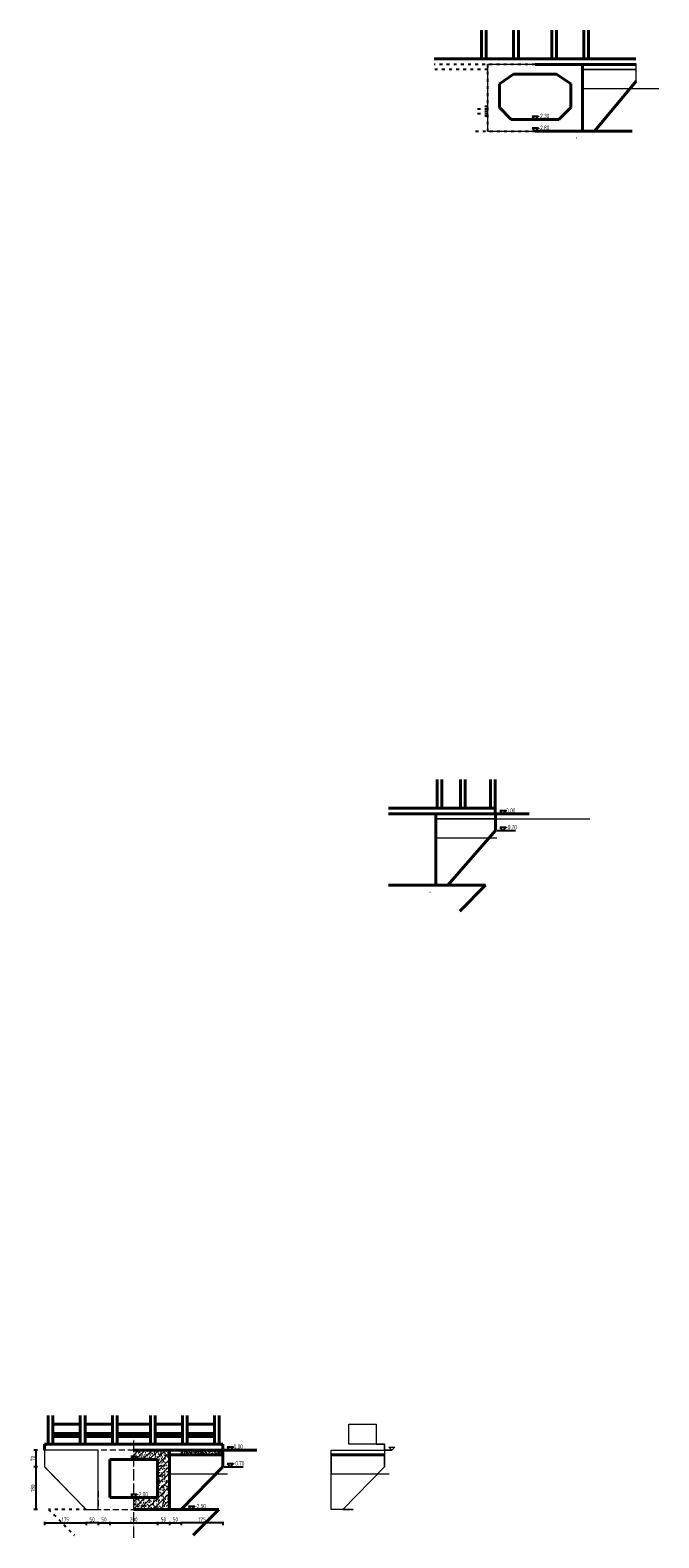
# Model space of a CAD drawing. Header units: inches. Extents: x 97745 to 142261, y 62673 to 100665.
# Tile 112 of 148: x 124736 to 127381, y 88344 to 94683. Entities that reach past the tile are written whole.
import ezdxf
from ezdxf.enums import TextEntityAlignment as Align

# ---------------------------------------------------------------- set-up
doc = ezdxf.new("R2010")
doc.units = ezdxf.units.IN
doc.header["$MEASUREMENT"] = 0
for name, pattern in [('ACAD_ISO03W100', [30, 12, -18]), ('ACAD_ISO04W100', [30, 24, -3, 0, -3]), ('DASHED', [0.75, 0.5, -0.25]), ('DASHED2', [0.375, 0.25, -0.125])]:
    doc.linetypes.add(name, pattern=pattern)
doc.layers.get('0').update_dxf_attribs({"lineweight": 15})
for name, color, linetype, lineweight in [('00、2粗实线', 1, 'Continuous', 40), ('00、4细实线', 4, 'Continuous', 18), ('00、5虚线', 2, 'DASHED', 18), ('BM1', 7, 'Continuous', 15), ('中心线', 3, 'ACAD_ISO04W100', 18), ('栏杆', 5, 'Continuous', 40), ('虚线', 2, 'ACAD_ISO03W100', 25), ('虚线1', 5, 'DASHED2', 20), ('轮廓线', 1, 'Continuous', 40)]:
    doc.layers.add(name, color=color, linetype=linetype, lineweight=lineweight)
doc.layers.add('dim', color=4, linetype='Continuous')
doc.layers.add('断面标高标注', color=3, linetype='Continuous')
doc.styles.add('03、he-e', font='hztxt_e.shx', dxfattribs={"width": 0.65, "bigfont": 'hztxt.shx'})
doc.styles.add('HZTXT', font='tssdeng.shx', dxfattribs={"width": 0.75, "bigfont": 'hztxt.shx'})
doc.dimstyles.new('3', dxfattribs={"dimtxt": 25, "dimasz": 12, "dimexe": 10, "dimexo": 30, "dimgap": 5, "dimtad": 1, "dimdec": 0, "dimzin": 0, "dimdsep": 46, "dimtxsty": 'HZTXT', "dimblk": 'ARCHTICK', "dimcen": 0, "dimclrt": 7, "dimazin": 2, "dimtfac": 1, "dimtdec": 0, "dimtix": 1, "dimtmove": 2, "dimatfit": 3, "dimfxl": 250, "dimtolj": 1, "dimtzin": 0, "dimarcsym": 0})

# ---------------------------------------------------------------- blocks, each defined once
blk = doc.blocks.new('_ArchTick')
at = {"color": 0, "linetype": 'ByBlock', "const_width": 0.15}
blk.add_lwpolyline([(-0.5, -0.5), (0.5, 0.5)], dxfattribs=at)
blk = doc.blocks.new('*D2001')
at = {"color": 0, "lineweight": -2}
for p, q in [((124796.6, 88411.4), (124796.6, 88397)), ((124796.6, 88407), (124971.4, 88407)), ((124971.4, 88411.4), (124971.4, 88397))]:
    blk.add_line(p, q, dxfattribs=at)
at = {"color": 0, "lineweight": -2, "xscale": 5, "yscale": 5, "zscale": 5, "rotation": 180}
blk.add_blockref('_ArchTick', (124796.6, 88407), dxfattribs=at)
at = {"color": 0, "lineweight": -2, "xscale": 5, "yscale": 5, "zscale": 5}
blk.add_blockref('_ArchTick', (124971.4, 88407), dxfattribs=at)
at = {"color": 7, "insert": (124884, 88421), "char_height": 18, "attachment_point": 5, "style": 'HZTXT'}
blk.add_mtext('\\A1;175', dxfattribs=at)
blk = doc.blocks.new('*D2002')
at = {"color": 0, "lineweight": -2}
for p, q in [((125021.5, 88411.4), (125021.5, 88397)), ((125021.5, 88407), (125071.6, 88407)), ((125071.6, 88411.4), (125071.6, 88397))]:
    blk.add_line(p, q, dxfattribs=at)
at = {"color": 0, "lineweight": -2, "xscale": 5, "yscale": 5, "zscale": 5, "rotation": 180}
blk.add_blockref('_ArchTick', (125021.5, 88407), dxfattribs=at)
at = {"color": 0, "lineweight": -2, "xscale": 5, "yscale": 5, "zscale": 5}
blk.add_blockref('_ArchTick', (125071.6, 88407), dxfattribs=at)
at = {"color": 7, "insert": (125046.5, 88421), "char_height": 18, "attachment_point": 5, "style": 'HZTXT'}
blk.add_mtext('\\A1;50', dxfattribs=at)
blk = doc.blocks.new('*D2003')
at = {"color": 0, "lineweight": -2}
for p, q in [((125071.6, 88411.4), (125071.6, 88397)), ((125071.6, 88407), (125271.6, 88407)), ((125271.6, 88411.4), (125271.6, 88397))]:
    blk.add_line(p, q, dxfattribs=at)
at = {"color": 0, "lineweight": -2, "xscale": 5, "yscale": 5, "zscale": 5, "rotation": 180}
blk.add_blockref('_ArchTick', (125071.6, 88407), dxfattribs=at)
at = {"color": 0, "lineweight": -2, "xscale": 5, "yscale": 5, "zscale": 5}
blk.add_blockref('_ArchTick', (125271.6, 88407), dxfattribs=at)
at = {"color": 7, "insert": (125171.6, 88421), "char_height": 18, "attachment_point": 5, "style": 'HZTXT'}
blk.add_mtext('\\A1;200', dxfattribs=at)
blk = doc.blocks.new('*D2004')
at = {"color": 0, "lineweight": -2}
for p, q in [((125271.6, 88411.4), (125271.6, 88397)), ((125271.6, 88407), (125321.7, 88407)), ((125321.7, 88411.4), (125321.7, 88397))]:
    blk.add_line(p, q, dxfattribs=at)
at = {"color": 0, "lineweight": -2, "xscale": 5, "yscale": 5, "zscale": 5, "rotation": 180}
blk.add_blockref('_ArchTick', (125271.6, 88407), dxfattribs=at)
at = {"color": 0, "lineweight": -2, "xscale": 5, "yscale": 5, "zscale": 5}
blk.add_blockref('_ArchTick', (125321.7, 88407), dxfattribs=at)
at = {"color": 7, "insert": (125296.6, 88421), "char_height": 18, "attachment_point": 5, "style": 'HZTXT'}
blk.add_mtext('\\A1;50', dxfattribs=at)
blk = doc.blocks.new('*D2005')
at = {"color": 0, "lineweight": -2}
for p, q in [((124766.6, 88643), (124751.5, 88643)), ((124761.5, 88463), (124761.5, 88643)), ((124766.6, 88463), (124751.5, 88463))]:
    blk.add_line(p, q, dxfattribs=at)
at = {"color": 0, "lineweight": -2, "xscale": 5, "yscale": 5, "zscale": 5}
for p, rotation in [((124761.5, 88643), 90), ((124761.5, 88463), 270)]:
    blk.add_blockref('_ArchTick', p, dxfattribs=dict(at, rotation=rotation))
at = {"color": 7, "insert": (124747.5, 88553), "char_height": 18, "attachment_point": 5, "rotation": 90, "style": 'HZTXT'}
blk.add_mtext('\\A1;180', dxfattribs=at)
blk = doc.blocks.new('*D2006')
at = {"color": 0, "lineweight": -2}
for p, q in [((124766.6, 88713), (124751.5, 88713)), ((124761.5, 88643), (124761.5, 88713)), ((124766.6, 88643), (124751.5, 88643))]:
    blk.add_line(p, q, dxfattribs=at)
at = {"color": 0, "lineweight": -2, "xscale": 5, "yscale": 5, "zscale": 5}
for p, rotation in [((124761.5, 88713), 90), ((124761.5, 88643), 270)]:
    blk.add_blockref('_ArchTick', p, dxfattribs=dict(at, rotation=rotation))
at = {"color": 7, "insert": (124747.5, 88678), "char_height": 18, "attachment_point": 5, "rotation": 90, "style": 'HZTXT'}
blk.add_mtext('\\A1;70', dxfattribs=at)
blk = doc.blocks.new('*D2007')
at = {"color": 0, "lineweight": -2}
for p, q in [((124971.4, 88411.4), (124971.4, 88397)), ((125021.5, 88407), (124971.4, 88407)), ((125021.5, 88411.4), (125021.5, 88397))]:
    blk.add_line(p, q, dxfattribs=at)
at = {"color": 0, "lineweight": -2, "xscale": 5, "yscale": 5, "zscale": 5, "rotation": 180}
blk.add_blockref('_ArchTick', (124971.4, 88407), dxfattribs=at)
at = {"color": 0, "lineweight": -2, "xscale": 5, "yscale": 5, "zscale": 5}
blk.add_blockref('_ArchTick', (125021.5, 88407), dxfattribs=at)
at = {"color": 7, "insert": (124996.4, 88421), "char_height": 18, "attachment_point": 5, "style": 'HZTXT'}
blk.add_mtext('\\A1;50', dxfattribs=at)
blk = doc.blocks.new('*D2008')
at = {"color": 0, "lineweight": -2}
for p, q in [((125371.8, 88411.4), (125371.8, 88397)), ((125546.6, 88407), (125371.8, 88407)), ((125546.6, 88411.4), (125546.6, 88397))]:
    blk.add_line(p, q, dxfattribs=at)
at = {"color": 0, "lineweight": -2, "xscale": 5, "yscale": 5, "zscale": 5, "rotation": 180}
blk.add_blockref('_ArchTick', (125371.8, 88407), dxfattribs=at)
at = {"color": 0, "lineweight": -2, "xscale": 5, "yscale": 5, "zscale": 5}
blk.add_blockref('_ArchTick', (125546.6, 88407), dxfattribs=at)
at = {"color": 7, "insert": (125459.2, 88421), "char_height": 18, "attachment_point": 5, "style": 'HZTXT'}
blk.add_mtext('\\A1;175', dxfattribs=at)
blk = doc.blocks.new('*D2009')
at = {"color": 0, "lineweight": -2}
for p, q in [((125321.7, 88411.4), (125321.7, 88397)), ((125321.7, 88407), (125371.8, 88407)), ((125371.8, 88411.4), (125371.8, 88397))]:
    blk.add_line(p, q, dxfattribs=at)
at = {"color": 0, "lineweight": -2, "xscale": 5, "yscale": 5, "zscale": 5, "rotation": 180}
blk.add_blockref('_ArchTick', (125321.7, 88407), dxfattribs=at)
at = {"color": 0, "lineweight": -2, "xscale": 5, "yscale": 5, "zscale": 5}
blk.add_blockref('_ArchTick', (125371.8, 88407), dxfattribs=at)
at = {"color": 7, "insert": (125346.8, 88421), "char_height": 18, "attachment_point": 5, "style": 'HZTXT'}
blk.add_mtext('\\A1;50', dxfattribs=at)

msp = doc.modelspace()

# ---------------------------------------------------------------- hatches: boundary and pattern name
at = {"layer": '00、4细实线'}
h = msp.add_hatch(dxfattribs=at)
h.set_pattern_fill('GJHNT,_O', color=256, scale=4, pattern_type=2)
h.set_pattern_definition([(45, (-506142.935, 100845.245), (-14.1421356, 14.1421356), []), (50, (-506142.935, 100845.245), (28.6904073, -2.5100854), [3, -33]), (355, (-506142.935, 100845.245), (-5.5500533, 30.0876853), [2.4, -26.4]), (100.4514, (-506140.544, 100845.036), (23.1403753, 27.5775817), [2.5496076, -28.0456845]), (46.1842, (-506142.935, 100853.245), (42.689642, -6.6207606), [4.5, -49.5]), (96.6356, (-506139.378, 100852.694), (37.3865082, 38.9647148), [3.8244115, -42.06852]), (351.1842, (-506142.935, 100853.245), (37.3864778, 38.964744), [3.6, -39.6]), (21, (-506138.935, 100851.245), (23.8762821, -16.1047556), [3, -33]), (326, (-506138.935, 100851.245), (9.7326133, 29.0060018), [2.4, -26.4]), (71.4514, (-506136.945, 100849.903), (33.6089051, 12.9012199), [2.5496076, -28.0456845]), (37.5, (-506142.935, 100845.245), (0.48639421, 13.31575415), [0.2, -26.08, 0.2, -26.8, 0.2, -26.5]), (7.5, (-506142.935, 100845.245), (10.5227815, 15.77646848), [0.2, -15.28, 0.2, -25.48, 0.2, -10.1]), (327.5, (-506151.855, 100845.245), (21.35289745, -0.90219487), [0.2, -10, 0.2, -31.2, 0.2, -41.4]), (317.5, (-506155.855, 100845.245), (23.3274468, 4.0041993), [0.2, -13, 0.2, -20.72, 0.2, -29.4])])
h.paths.add_polyline_path([(125321.705, 88712.989), (125171.598, 88712.989), (125171.598, 88685.587), (125184.196, 88685.587), (125171.598, 88672.989), (125225.578, 88672.989), (125271.598, 88672.989), (125271.598, 88557.433), (125321.704, 88601.972)])
h.paths.add_polyline_path([(125321.704, 88601.972), (125271.598, 88557.433), (125271.598, 88551.45), (125271.598, 88512.989), (125221.598, 88512.989), (125171.598, 88512.989), (125171.598, 88462.986), (125321.702, 88462.983)])
h.paths.add_polyline_path([(125185.014, 88671.542), (125228.953, 88671.542), (125228.953, 88691.792), (125185.014, 88691.792)], flags=25)
h = msp.add_hatch(dxfattribs=at)
h.set_pattern_fill('AR-CONC,_O', color=256, scale=0.1, pattern_type=2)
h.set_pattern_definition([(50, (-506090.195, 129271.811), (18.2184669, -1.59390855), [1.905, -20.955]), (355, (-506090.195, 129271.81), (-3.5242826, 19.1056643), [1.524, -16.764]), (100.451, (-506088.677, 129271.678), (14.69425017, 17.5116688), [1.619, -17.809]), (46.1842, (-506090.195, 129276.89), (27.1079041, -4.2042328), [2.8575, -31.4325]), (96.6356, (-506087.936, 129276.54), (23.7404234, 24.7425556), [2.4285, -26.7135]), (351.184, (-506090.195, 129276.89), (23.7404606, 24.7425118), [2.286, -25.146]), (21, (-506087.655, 129275.621), (15.161488, -10.22655185), [1.905, -20.955]), (326, (-506087.655, 129275.62), (6.18020283, 18.4187966), [1.524, -16.764]), (71.4514, (-506086.392, 129274.769), (21.3416491, 8.19228577), [1.619, -17.809]), (37.5, (-506090.195, 129271.811), (0.308860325, 8.45550389), [0, -16.5608, 0, -17.018, 0, -16.8275]), (7.5, (-506090.195, 129271.811), (6.68196625, 10.01805748), [0, -9.7028, 0, -16.1798, 0, -6.4135]), (327.5, (-506095.859, 129271.811), (13.55905952, -0.5728744), [0, -6.35, 0, -19.812, 0, -26.289]), (317.5, (-506098.399, 129271.811), (14.81291814, 2.5426491), [0, -8.255, 0, -13.1572, 0, -18.669])])
h.paths.add_polyline_path([(125499.338, 88712.989), (125424.445, 88712.989), (125424.445, 88692.989), (125476.838, 88692.989)])
h.paths.add_polyline_path([(125424.445, 88712.989), (125374.445, 88712.989), (125374.445, 88692.989), (125424.445, 88692.989)])
h.paths.add_polyline_path([(125546.598, 88692.989), (125546.598, 88712.989), (125499.338, 88712.989), (125476.838, 88692.989)])

# ---------------------------------------------------------------- linework, layer by layer
at = {"layer": '00、2粗实线', "ltscale": 2}
for p, q in [((126860.221, 94537.688), (127285.221, 94537.688)), ((127060.327, 94537.688), (127060.324, 94257.682)), ((126710.221, 94457.688), (126770.221, 94497.688)), ((126710.221, 94357.69), (126710.221, 94457.688)), ((126860.221, 94497.688), (126770.221, 94497.688)), ((126860.221, 94497.688), (126950.221, 94497.688)), ((127010.221, 94457.688), (126950.221, 94497.688)), ((127010.221, 94357.69), (127010.221, 94457.688)), ((127110.324, 94257.681), (127285.221, 94467.688)), ((126710.221, 94357.69), (126760.221, 94307.689)), ((127010.221, 94357.69), (126960.22, 94307.689)), ((126860.221, 94307.688), (126760.221, 94307.688)), ((126960.221, 94307.688), (126860.221, 94307.688)), ((126860.221, 94307.688), (126960.221, 94307.688)), ((126860.221, 94257.684), (127268.549, 94257.679)), ((126243.219, 91387.38), (126693.219, 91387.38)), ((126443.325, 91387.38), (126443.323, 91087.374)), ((126836.135, 91387.38), (126668.219, 91387.38)), ((126693.219, 91387.38), (126693.219, 91317.38)), ((126493.323, 91087.374), (126693.219, 91317.38)), ((126243.219, 91087.377), (126651.548, 91087.371)), ((126651.548, 91087.371), (126543.323, 90979.146)), ((125171.598, 88712.989), (125546.598, 88712.989)), ((125321.705, 88712.989), (125321.702, 88462.983)), ((125321.705, 88692.989), (125546.598, 88692.989)), ((125689.514, 88712.989), (125521.598, 88712.989)), ((125546.598, 88712.989), (125546.598, 88642.989)), ((126001.748, 88692.989), (126226.641, 88692.989)), ((125171.598, 88672.989), (125071.598, 88672.989)), ((125071.598, 88512.989), (125071.598, 88672.989)), ((125171.598, 88672.989), (125271.598, 88672.989)), ((125271.598, 88551.45), (125271.598, 88672.989)), ((125371.702, 88462.982), (125546.598, 88642.989)), ((125171.598, 88512.989), (125071.598, 88512.989)), ((125271.598, 88512.989), (125171.598, 88512.989)), ((125171.598, 88512.989), (125271.598, 88512.989)), ((125271.598, 88512.989), (125271.598, 88551.45)), ((125271.598, 88512.989), (125271.598, 88512.989)), ((125171.598, 88462.986), (125371.702, 88462.982)), ((125171.598, 88462.985), (125529.927, 88462.98)), ((125529.927, 88462.979), (125421.702, 88354.754))]:
    msp.add_line(p, q, dxfattribs=at)
at = {"layer": '00、4细实线'}
msp.add_line((124971.494, 88462.989), (124971.494, 88462.989), dxfattribs=at)
at = {"layer": '00、5虚线', "ltscale": 50}
for p, q in [((125171.598, 88712.989), (124796.598, 88712.989)), ((124796.598, 88712.989), (124796.598, 88642.989)), ((125021.7, 88539.83), (125021.598, 88712.989)), ((125371.705, 88712.988), (125371.705, 88692.989)), ((124971.494, 88462.989), (124796.598, 88642.989)), ((125021.596, 88539.913), (125021.494, 88462.989)), ((125071.598, 88512.989), (125071.598, 88512.989)), ((124971.494, 88462.989), (125171.598, 88462.986))]:
    msp.add_line(p, q, dxfattribs=at)
at = {"layer": 'BM1'}
for p, q in [((127060.327, 94537.688), (127060.327, 94517.688)), ((127060.327, 94517.688), (127285.221, 94517.688)), ((127060.327, 94517.688), (127060.327, 94437.688)), ((127285.221, 94467.688), (127285.221, 94537.688)), ((127060.327, 94437.688), (127381.201, 94437.688)), ((126443.325, 91387.38), (126443.325, 91367.38)), ((126443.325, 91367.38), (127090.441, 91367.38)), ((126443.325, 91367.38), (126443.325, 91287.38)), ((126443.325, 91287.38), (126699.682, 91287.38)), ((125321.705, 88692.989), (125321.705, 88612.989)), ((125321.705, 88612.989), (125566.348, 88612.989)), ((126001.748, 88612.989), (126246.391, 88612.989))]:
    msp.add_line(p, q, dxfattribs=at)
for points in [[(127060.327, 94537.688), (126860.221, 94537.688), (126660.359, 94537.688), (126660.117, 94257.687), (126860.22, 94257.684), (126847.622, 94270.282), (126872.818, 94270.282), (126860.22, 94257.684), (127060.324, 94257.682)], [(127285.221, 94537.688), (127060.327, 94537.688), (127060.324, 94257.682), (127110.324, 94257.681), (127285.221, 94467.688)], [(127285.221, 94517.688), (127060.327, 94517.688), (127060.327, 94437.688), (127260.236, 94437.688), (127285.221, 94467.688)], [(126770.221, 94497.688), (126860.221, 94497.688), (126950.221, 94497.688), (127010.221, 94457.688), (127010.221, 94357.69), (126960.218, 94307.688), (126860.221, 94307.688), (126835.021, 94307.688), (126760.223, 94307.688), (126710.221, 94357.69), (126710.221, 94457.688)], [(126847.622, 94320.286), (126872.819, 94320.286), (126860.221, 94307.688)], [(126693.219, 91387.38), (126443.325, 91387.38), (126443.323, 91087.374), (126493.323, 91087.374), (126693.219, 91317.38)], [(126693.219, 91367.38), (126443.325, 91367.38), (126443.325, 91287.38), (126667.146, 91287.38), (126693.219, 91317.38)], [(125321.705, 88712.989), (125546.598, 88712.989), (125546.598, 88737.989), (125396.598, 88737.989), (125396.598, 88821.989), (125511.598, 88821.989), (125511.598, 88737.989), (125546.598, 88737.989), (125546.598, 88712.989), (125577.413, 88712.989), (125564.815, 88725.587), (125590.011, 88725.587), (125577.413, 88712.989), (125560.874, 88712.989), (125546.598, 88712.989), (125546.598, 88642.989), (125371.702, 88462.982), (125400.373, 88462.982), (125400.373, 88462.982), (125400.373, 88462.982), (125415.353, 88462.982), (125415.353, 88462.982), (125415.353, 88462.982), (125321.702, 88462.983)], [(126001.749, 88712.989), (126226.641, 88712.989), (126226.641, 88737.989), (126076.641, 88737.989), (126076.641, 88821.989), (126191.641, 88821.989), (126191.641, 88737.989), (126226.641, 88737.989), (126226.641, 88712.989), (126257.456, 88712.989), (126244.858, 88725.587), (126270.054, 88725.587), (126257.456, 88712.989), (126240.917, 88712.989), (126226.641, 88712.989), (126226.641, 88642.989), (126051.745, 88462.982), (126080.417, 88462.982), (126080.417, 88462.982), (126080.417, 88462.982), (126095.396, 88462.982), (126095.397, 88462.982), (126095.397, 88462.982), (126001.745, 88462.983)], [(126226.641, 88692.989), (126001.748, 88692.989), (126001.747, 88612.989), (126197.493, 88612.989), (126226.641, 88642.989)]]:
    msp.add_lwpolyline(points, close=True, dxfattribs=at)
for points in [[(125021.746, 88463.09), (125021.494, 88462.989), (125021.62, 88676.195), (125021.62, 88676.195), (125021.62, 88676.195), (125021.62, 88676.195), (125021.598, 88712.9), (124796.598, 88712.989), (124796.598, 88642.989), (124971.494, 88462.989), (124971.494, 88462.989), (124971.494, 88462.989), (124971.746, 88462.989), (125021.746, 88462.988)], [(125171.598, 88462.986), (125171.598, 88512.989), (125146.398, 88512.989)]]:
    msp.add_lwpolyline(points, dxfattribs=at)
at = {"layer": 'dim'}
for p, q in [((126698.834, 91387.38), (126778.015, 91387.38)), ((126698.834, 91317.38), (126778.015, 91317.38)), ((125560.874, 88712.989), (125631.394, 88712.989)), ((125552.213, 88642.989), (125631.394, 88642.989))]:
    msp.add_line(p, q, dxfattribs=at)
for points in [[(126711.436, 91399.978), (126724.034, 91387.38), (126736.632, 91399.978)], [(126711.436, 91329.978), (126724.034, 91317.38), (126736.632, 91329.978)], [(125564.815, 88725.587), (125577.413, 88712.989), (125590.011, 88725.587)], [(125564.815, 88655.587), (125577.413, 88642.989), (125590.011, 88655.587)]]:
    msp.add_lwpolyline(points, close=True, dxfattribs=at)
at = {"layer": '中心线', "ltscale": 2}
msp.add_line((125171.598, 88343.891), (125171.598, 88772.167), dxfattribs=at)
at = {"layer": '断面标高标注'}
for p, q in [((126835.021, 94307.688), (126914.201, 94307.688)), ((125146.398, 88672.989), (125225.578, 88672.989)), ((125146.398, 88512.989), (125225.578, 88512.989)), ((125400.373, 88462.982), (125469.334, 88462.982))]:
    msp.add_line(p, q, dxfattribs=at)
for points in [[(126847.622, 94320.286), (126860.221, 94307.688), (126872.819, 94320.286)], [(126847.622, 94270.282), (126860.22, 94257.684), (126872.818, 94270.282)], [(125159, 88685.587), (125171.598, 88672.989), (125184.196, 88685.587)], [(125159, 88525.587), (125171.598, 88512.989), (125184.196, 88525.587)], [(125402.755, 88475.58), (125415.353, 88462.982), (125427.952, 88475.58)]]:
    msp.add_lwpolyline(points, close=True, dxfattribs=at)
at = {"layer": '栏杆'}
for p, q in [((126635.221, 94562.688), (126635.221, 94682.688)), ((126655.221, 94682.688), (126655.221, 94562.688)), ((126770.221, 94562.688), (126770.221, 94682.688)), ((126790.221, 94682.688), (126790.221, 94562.688)), ((126930.221, 94682.688), (126930.221, 94562.688)), ((126950.221, 94562.688), (126950.221, 94682.688)), ((127065.221, 94682.688), (127065.221, 94562.688)), ((127085.221, 94562.688), (127085.221, 94682.688)), ((126448.219, 91532.38), (126448.219, 91412.38)), ((126468.219, 91412.38), (126468.219, 91532.38)), ((126545.857, 91532.38), (126545.857, 91412.38)), ((126565.857, 91412.38), (126565.857, 91532.38)), ((126672.075, 91532.38), (126672.075, 91412.38)), ((126692.075, 91412.38), (126692.075, 91532.38)), ((124811.598, 88737.989), (124811.598, 88857.989)), ((124831.598, 88857.989), (124831.598, 88737.989)), ((124831.598, 88821.989), (124946.598, 88821.989)), ((124946.598, 88737.989), (124946.598, 88857.989)), ((124966.598, 88857.989), (124966.598, 88737.989)), ((124966.598, 88821.989), (125081.598, 88821.989)), ((125081.598, 88737.989), (125081.598, 88857.989)), ((125101.598, 88857.989), (125101.598, 88737.989)), ((125101.598, 88821.989), (125171.598, 88821.989)), ((125241.598, 88821.989), (125171.598, 88821.989)), ((125241.598, 88857.989), (125241.598, 88737.989)), ((125261.598, 88737.989), (125261.598, 88857.989)), ((125376.598, 88821.989), (125261.598, 88821.989)), ((125376.598, 88821.989), (125261.598, 88821.989)), ((125376.598, 88857.989), (125376.598, 88737.989)), ((125396.598, 88737.989), (125396.598, 88857.989)), ((125511.598, 88821.989), (125396.598, 88821.989)), ((125511.598, 88857.989), (125511.598, 88737.989)), ((125531.598, 88737.989), (125531.598, 88857.989)), ((124946.598, 88781.989), (124831.598, 88781.989)), ((124831.598, 88769.989), (124946.598, 88769.989)), ((125081.598, 88781.989), (124966.598, 88781.989)), ((124966.598, 88769.989), (125081.598, 88769.989)), ((125171.598, 88781.989), (125101.598, 88781.989)), ((125101.598, 88769.989), (125171.598, 88769.989)), ((125171.598, 88781.989), (125241.598, 88781.989)), ((125241.598, 88769.989), (125171.598, 88769.989)), ((125261.598, 88781.989), (125376.598, 88781.989)), ((125261.598, 88781.989), (125376.598, 88781.989)), ((125376.598, 88769.989), (125261.598, 88769.989)), ((125376.598, 88769.989), (125261.598, 88769.989)), ((125396.598, 88781.989), (125511.598, 88781.989)), ((125511.598, 88769.989), (125396.598, 88769.989))]:
    msp.add_line(p, q, dxfattribs=at)
at = {"layer": '虚线'}
for p, q in [((126660.343, 94517.688), (126435.221, 94517.688)), ((126860.221, 94537.688), (126436.364, 94537.688)), ((126660.359, 94537.688), (126660.117, 94257.688)), ((126660.224, 94351.018), (126610.224, 94351.017)), ((126660.225, 94331.018), (126610.225, 94331.017)), ((126660.224, 94361.018), (126635.224, 94361.018)), ((126660.225, 94341.018), (126635.225, 94341.018)), ((126660.225, 94321.018), (126635.225, 94321.018)), ((126610.117, 94257.688), (126860.221, 94257.684)), ((124813.512, 88462.989), (124921.746, 88354.755)), ((124971.746, 88462.989), (124813.512, 88462.989))]:
    msp.add_line(p, q, dxfattribs=at)
at = {"layer": '虚线1', "ltscale": 2}
for p, q in [((127034.924, 94229.383), (127035.324, 94229.383)), ((126417.923, 91059.076), (126418.323, 91059.076))]:
    msp.add_line(p, q, dxfattribs=at)
at = {"layer": '轮廓线'}
for p, q in [((126436.364, 94562.688), (126860.221, 94562.688)), ((127284.077, 94562.688), (126860.221, 94562.688)), ((126692.075, 91412.38), (126243.219, 91412.38)), ((126692.075, 91387.38), (126692.075, 91412.38)), ((124796.598, 88737.989), (125096.598, 88737.989)), ((124796.598, 88712.989), (124796.598, 88737.989)), ((125546.598, 88737.989), (125096.598, 88737.989)), ((125546.598, 88712.989), (125546.598, 88737.989))]:
    msp.add_line(p, q, dxfattribs=at)

# ---------------------------------------------------------------- texts
at = {"layer": 'dim', "color": 3, "style": '03、he-e', "width": 0.65}
for s, p in [('0.00', (126739.154, 91387.38)), ('-0.70', (126739.154, 91317.38)), ('0.00', (125592.533, 88712.989)), ('-0.70', (125592.533, 88642.989))]:
    msp.add_text(s, height=18, dxfattribs=at).set_placement(p, align=Align.BOTTOM_LEFT)
at = {"layer": '断面标高标注', "color": 3, "style": '03、he-e', "width": 0.65}
for s, p in [('-2.30', (126875.341, 94307.688)), ('-2.80', (126875.34, 94257.684)), ('-0.40', (125186.718, 88672.989)), ('-2.00', (125186.718, 88512.989)), ('-2.50', (125430.473, 88462.982))]:
    msp.add_text(s, height=18, dxfattribs=at).set_placement(p, align=Align.BOTTOM_LEFT)

# ---------------------------------------------------------------- dimensions: what is measured, and where the dimension line sits
for base, p1, p2, angle, picture, middle in [((124761.507, 88712.989), (124796.598, 88642.989), (124796.598, 88712.989), 90, '*D2006', (124747.507, 88677.989)), ((124761.507, 88642.989), (124796.598, 88462.989), (124796.598, 88642.989), 90, '*D2005', (124747.507, 88552.989)), ((124971.39, 88407.007), (125021.494, 88441.434), (124971.39, 88441.434), 180, '*D2007', (124996.442, 88421.007)), ((125371.806, 88407.007), (125546.598, 88441.434), (125371.806, 88441.434), 180, '*D2008', (125459.202, 88421.007))]:
    dim = msp.add_linear_dim(base=base, p1=p1, p2=p2, angle=angle, dimstyle='3', override={"dimtxt": 18, "dimasz": 5})
    dim.commit()
    dim.dimension.update_dxf_attribs({"geometry": picture, "text_midpoint": middle})
for base, p1, p2, picture, middle in [((124971.39, 88407.007), (124796.598, 88441.434), (124971.39, 88441.434), '*D2001', (124883.994, 88421.007)), ((125071.598, 88407.007), (125021.494, 88441.434), (125071.598, 88441.434), '*D2002', (125046.546, 88421.007)), ((125271.598, 88407.007), (125071.598, 88441.434), (125271.598, 88441.434), '*D2003', (125171.598, 88421.007)), ((125321.702, 88407.007), (125271.598, 88441.434), (125321.702, 88441.434), '*D2004', (125296.65, 88421.007)), ((125371.806, 88407.007), (125321.702, 88441.434), (125371.806, 88441.434), '*D2009', (125346.754, 88421.007))]:
    dim = msp.add_linear_dim(base=base, p1=p1, p2=p2, dimstyle='3', override={"dimtxt": 18, "dimasz": 5})
    dim.commit()
    dim.dimension.update_dxf_attribs({"geometry": picture, "text_midpoint": middle})

doc.saveas('drawing.dxf')
